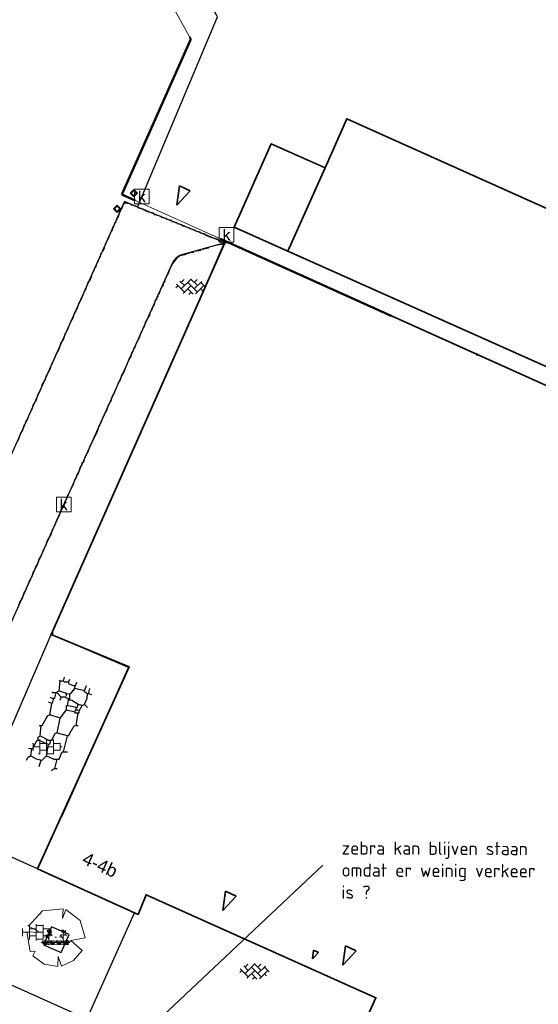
# Model space of a CAD drawing. Header units: metres. Extents: x 100797 to 101486, y 431104 to 431509.
# Tile 9 of 35: x 101032 to 101067, y 431235 to 431302. Entities that reach past the tile are written whole.
import ezdxf

# ---------------------------------------------------------------- set-up
doc = ezdxf.new("R2010")
doc.units = ezdxf.units.M
doc.linetypes.add('BORDER', pattern=[44.45, 12.7, -6.35, 12.7, -6.35, 0, -6.35])
doc.linetypes.add('DASHED', pattern=[19.05, 12.7, -6.35])
doc.layers.get('0').update_dxf_attribs({"linetype": 'CONTINUOUS'})
for name, color, linetype, lineweight in [('AR_ONDERZOEKSLOKATIE', 3, 'BORDER', 50), ('N-XX-AL-T18', 7, 'CONTINUOUS', 25), ('PERCELEN', 2, 'DASHED', 9)]:
    doc.layers.add(name, color=color, linetype=linetype, lineweight=lineweight)
doc.layers.add('BAR_BEBOUWING', color=7, linetype='CONTINUOUS', lineweight=35, true_color=0x707070)
for name, color, linetype, true_color in [('BAR_BGT_PUNTSYMBOLEN', 7, 'CONTINUOUS', 0x707070), ('BAR_BGT_SYMBOLEN', 7, 'CONTINUOUS', 0x707070), ('BAR_HUISNUMMERS EN STRAATNAMEN', 7, 'CONTINUOUS', 0x707070), ('BAR_TOPO', 7, 'CONTINUOUS', 0x707070), ('BAR_WEGEN', 7, 'CONTINUOUS', 0x707070), ('BOR_BOMEN (vaste grootte)', 7, 'CONTINUOUS', 0x707070), ('BOR_VERKEERSBORD', 7, 'CONTINUOUS', 0x707070)]:
    doc.layers.add(name, color=color, linetype=linetype, true_color=true_color)
doc.styles.add('NLCS-ISO', font='txt')
doc.styles.add('NLCS-ISO 1.8', font='txt', dxfattribs={"height": 1.8})

# ---------------------------------------------------------------- blocks, each defined once
blk = doc.blocks.new('boom_5', base_point=(101195.652, 431331.719))
at = {"color": 8, "lineweight": 0, "true_color": 0x707070}
for points in [[(101196.164, 431333.653), (101194.752, 431333.505), (101193.794, 431332.459)], [(101196.164, 431333.653), (101196.105, 431332.993), (101196.339, 431333.598)], [(101197.651, 431331.668), (101197.306, 431332.844), (101196.339, 431333.598)], [(101193.684, 431332.075), (101194.607, 431332.031), (101193.794, 431332.459)], [(101193.684, 431332.075), (101193.91, 431330.737)], [(101195.712, 431331.719), (101195.592, 431331.719), (101195.712, 431331.719)], [(101197.651, 431331.668), (101196.67, 431331.501), (101197.437, 431330.818)], [(101196.046, 431329.759), (101196.864, 431330.128), (101197.437, 431330.818)], [(101194.104, 431330.453), (101194.261, 431330.759), (101193.91, 431330.737)], [(101194.104, 431330.453), (101194.861, 431329.883), (101195.795, 431329.724)], [(101196.046, 431329.758), (101195.819, 431330.396), (101195.795, 431329.724)]]:
    blk.add_lwpolyline(points, dxfattribs=at)
blk = doc.blocks.new('verkeersbord_1', base_point=(101107.644, 431195.477))
at = {"true_color": 0x707070, "transparency": 33554687}
h = blk.add_hatch(color=8, dxfattribs=at)
h.paths.add_polyline_path([(101107.894, 431195.477), (101107.644, 431195.727), (101107.394, 431195.477), (101107.644, 431195.227)])
h.paths.add_polyline_path([(101107.465, 431195.477), (101107.644, 431195.655), (101107.822, 431195.477), (101107.644, 431195.298)], flags=0)
at = {"color": 8, "lineweight": 0, "true_color": 0x707070}
for points in [[(101107.894, 431195.477), (101107.644, 431195.727), (101107.394, 431195.477), (101107.644, 431195.227), (101107.894, 431195.477)], [(101107.822, 431195.477), (101107.644, 431195.655), (101107.465, 431195.477), (101107.644, 431195.298), (101107.822, 431195.477)]]:
    blk.add_lwpolyline(points, dxfattribs=at)
blk = doc.blocks.new('betonstraatstenen_1', base_point=(101286.795, 431176.56))
at = {"color": 8, "lineweight": 0, "true_color": 0x707070}
for points in [[(101286.135, 431176.34), (101286.795, 431177)], [(101286.765, 431177.03), (101287.235, 431176.56)], [(101285.776, 431176.421), (101285.915, 431176.56)], [(101285.815, 431176.66), (101286.355, 431176.12)], [(101286.048, 431176.867), (101286.355, 431176.56)], [(101286.135, 431176.78), (101286.33, 431176.976)], [(101286.269, 431176.034), (101286.795, 431176.56)], [(101286.575, 431176.78), (101287.235, 431176.12)], [(101286.575, 431176.34), (101286.944, 431175.971)], [(101287.015, 431176.78), (101287.211, 431176.976)], [(101287.015, 431176.34), (101287.525, 431176.85)], [(101287.109, 431175.993), (101287.675, 431176.56)], [(101287.455, 431176.78), (101287.776, 431176.459)], [(101287.455, 431176.34), (101287.601, 431176.194)], [(101286.642, 431175.967), (101286.795, 431176.12)]]:
    blk.add_lwpolyline(points, dxfattribs=at)
blk = doc.blocks.new('beplanting_1', base_point=(101316.768, 431360.678))
at = {"color": 8, "lineweight": 0, "true_color": 0x707070}
for points in [[(101316.244, 431360.343), (101316.247, 431360.729), (101316.053, 431361.01)], [(101316.121, 431360.911), (101316.163, 431361.035)], [(101316.221, 431361.216), (101316.134, 431361.214)], [(101316.245, 431361.178), (101316.141, 431361.332)], [(101316.182, 431361.271), (101316.189, 431361.312)], [(101316.25, 431360.732), (101316.243, 431361.377)], [(101316.246, 431361.119), (101316.426, 431361.295)], [(101316.248, 431360.929), (101316.462, 431361.061)], [(101316.336, 431361.207), (101316.319, 431361.276)], [(101316.355, 431360.995), (101316.499, 431360.933)], [(101316.369, 431361.24), (101316.442, 431361.23)], [(101316.399, 431361.022), (101316.397, 431361.156)], [(101317.216, 431360.35), (101317.218, 431360.736), (101317.025, 431361.017)], [(101317.092, 431360.919), (101317.134, 431361.043)], [(101317.192, 431361.223), (101317.105, 431361.221)], [(101317.217, 431361.185), (101317.113, 431361.339)], [(101317.153, 431361.278), (101317.161, 431361.32)], [(101317.222, 431360.739), (101317.214, 431361.384)], [(101317.217, 431361.126), (101317.397, 431361.302)], [(101317.22, 431360.936), (101317.434, 431361.068)], [(101317.307, 431361.214), (101317.291, 431361.283)], [(101317.327, 431361.002), (101317.471, 431360.94)], [(101317.341, 431361.247), (101317.414, 431361.238)], [(101317.371, 431361.029), (101317.368, 431361.163)], [(101316.001, 431360.341), (101315.726, 431360.524)], [(101316.001, 431360.341), (101315.796, 431360.612)], [(101316.001, 431360.341), (101315.92, 431360.641)], [(101315.937, 431360.341), (101317.6, 431360.353)], [(101316.15, 431360.869), (101315.991, 431360.849)], [(101316.001, 431360.341), (101316.063, 431360.648)], [(101316.001, 431360.341), (101316.18, 431360.605)], [(101316.001, 431360.341), (101316.271, 431360.54)], [(101316.493, 431360.345), (101316.219, 431360.528)], [(101316.493, 431360.345), (101316.288, 431360.616)], [(101316.493, 431360.345), (101316.412, 431360.644)], [(101316.493, 431360.345), (101316.556, 431360.652)], [(101316.493, 431360.345), (101316.672, 431360.608)], [(101316.493, 431360.345), (101316.763, 431360.544)], [(101316.949, 431360.348), (101316.674, 431360.531)], [(101316.949, 431360.348), (101316.743, 431360.619)], [(101316.949, 431360.348), (101316.867, 431360.648)], [(101316.949, 431360.348), (101317.011, 431360.655)], [(101316.949, 431360.348), (101317.128, 431360.612)], [(101316.949, 431360.348), (101317.218, 431360.547)], [(101317.121, 431360.876), (101316.962, 431360.856)], [(101317.457, 431360.352), (101317.182, 431360.535)], [(101317.457, 431360.352), (101317.252, 431360.623)], [(101317.457, 431360.352), (101317.375, 431360.651)], [(101317.457, 431360.352), (101317.519, 431360.659)], [(101317.457, 431360.352), (101317.636, 431360.616)], [(101317.457, 431360.352), (101317.726, 431360.551)]]:
    blk.add_lwpolyline(points, dxfattribs=at)
blk = doc.blocks.new('tegels_1', base_point=(101313.553, 431423.17))
at = {"color": 8, "lineweight": 0, "true_color": 0x707070}
for points in [[(101312.601, 431423.402), (101312.626, 431423.402)], [(101312.626, 431422.912), (101312.626, 431423.428)], [(101312.626, 431423.17), (101313.089, 431423.17)], [(101312.985, 431423.633), (101313.089, 431423.633)], [(101313.089, 431422.676), (101313.089, 431423.664)], [(101313.089, 431423.402), (101313.553, 431423.402)], [(101313.553, 431422.619), (101313.553, 431423.721)], [(101313.553, 431423.633), (101314.016, 431423.633)], [(101313.553, 431423.17), (101314.016, 431423.17)], [(101314.016, 431422.676), (101314.016, 431423.664)], [(101314.016, 431423.402), (101314.479, 431423.402)], [(101314.479, 431422.912), (101314.479, 431423.428)], [(101314.479, 431423.17), (101314.601, 431423.17)], [(101312.601, 431422.938), (101312.626, 431422.938)], [(101312.985, 431422.707), (101313.089, 431422.707)], [(101313.089, 431422.938), (101313.553, 431422.938)], [(101313.553, 431422.707), (101314.016, 431422.707)], [(101314.016, 431422.938), (101314.479, 431422.938)]]:
    blk.add_lwpolyline(points, dxfattribs=at)
blk = doc.blocks.new('kolk-symbool_1', base_point=(101288.593, 431172.129))
at = {"true_color": 0x707070, "transparency": 33554687}
h = blk.add_hatch(color=8, dxfattribs=at)
h.paths.add_polyline_path([(101288.624, 431172.081), (101288.846, 431172.296), (101288.718, 431172.296), (101288.486, 431172.06), (101288.555, 431172.013), (101288.747, 431171.716), (101288.868, 431171.716)])
h.paths.add_polyline_path([(101288.555, 431172.013), (101288.486, 431172.06), (101288.486, 431172.516), (101288.388, 431172.516), (101288.388, 431171.716), (101288.486, 431171.716), (101288.486, 431171.946)], flags=0)
at = {"color": 8, "lineweight": 0, "true_color": 0x707070}
blk.add_lwpolyline([(101288.092, 431172.617), (101289.092, 431172.617), (101289.092, 431171.617), (101288.092, 431171.617), (101288.092, 431172.617)], dxfattribs=at)
blk = doc.blocks.new('verkeersbord_2', base_point=(101289.838, 431190.765))
at = {"true_color": 0x707070, "transparency": 33554687}
h = blk.add_hatch(color=8, dxfattribs=at)
h.paths.add_polyline_path([(101290.088, 431190.765), (101289.838, 431191.015), (101289.588, 431190.765), (101289.838, 431190.515)])
h.paths.add_polyline_path([(101289.659, 431190.765), (101289.838, 431190.944), (101290.017, 431190.765), (101289.838, 431190.586)], flags=0)
at = {"color": 8, "lineweight": 0, "true_color": 0x707070}
for points in [[(101290.088, 431190.765), (101289.838, 431191.015), (101289.588, 431190.765), (101289.838, 431190.515), (101290.088, 431190.765)], [(101290.017, 431190.765), (101289.838, 431190.944), (101289.659, 431190.765), (101289.838, 431190.586), (101290.017, 431190.765)]]:
    blk.add_lwpolyline(points, dxfattribs=at)
blk = doc.blocks.new('FMEBLOCK9')
at = {"layer": 'PERCELEN', "flags": 128}
blk.add_lwpolyline([(35.613545, -1.32535), (16.930645, 17.685525), (-16.096435, 32.5585), (-27.919355, 5.838625), (-35.613545, -11.9665), (-35.496475, -14.2155), (-34.950455, -16.030625), (2.024575, -32.5585), (2.393495, -32.45255), (2.758505, -32.332625), (3.117535, -32.197425), (3.471505, -32.048575), (3.818575, -31.88445), (4.158515, -31.707325), (4.491555, -31.51655), (4.817465, -31.31245), (5.133485, -31.09535), (5.441455, -30.865575), (5.739535, -30.624425), (6.027495, -30.3706), (6.305565, -30.1054), (35.345595, -1.5886)], close=True, dxfattribs=at)

msp = doc.modelspace()

# ---------------------------------------------------------------- linework, layer by layer
at = {"color": 252, "linetype": 'Continuous'}
for points in [[(101039.109, 431289.305), (101039.18, 431289.377)], [(101039.18, 431289.377), (101039.252, 431289.662), (101039.394, 431289.734), (101039.752, 431289.662)], [(101040.252, 431289.448), (101039.752, 431289.591)], [(101040.609, 431289.305), (101040.252, 431289.377)], [(101038.823, 431288.591), (101038.823, 431288.734)], [(101038.894, 431288.734), (101039.037, 431289.162)], [(101039.037, 431289.162), (101039.109, 431289.234)], [(101040.751, 431289.162), (101040.751, 431289.234), (101040.609, 431289.234)], [(101040.823, 431289.162), (101040.966, 431289.162)], [(101041.323, 431289.02), (101040.966, 431289.091)], [(101041.323, 431288.948), (101041.466, 431288.948)], [(101041.537, 431288.877), (101041.466, 431288.948)], [(101041.823, 431288.805), (101041.537, 431288.877)], [(101042.18, 431288.663), (101041.823, 431288.734)], [(101038.466, 431287.805), (101038.537, 431287.948), (101038.537, 431288.091)], [(101038.609, 431288.091), (101038.68, 431288.377)], [(101038.68, 431288.377), (101038.752, 431288.448)], [(101038.752, 431288.52), (101038.823, 431288.591)], [(101042.537, 431288.52), (101042.18, 431288.591)], [(101042.894, 431288.377), (101042.537, 431288.448)], [(101043.251, 431288.234), (101042.894, 431288.305)], [(101043.251, 431288.163), (101043.394, 431288.163)], [(101043.466, 431288.091), (101043.394, 431288.163)], [(101043.751, 431288.02), (101043.466, 431288.091)], [(101043.823, 431287.948), (101043.751, 431288.02)], [(101038.252, 431287.305), (101038.395, 431287.734)], [(101038.395, 431287.734), (101038.466, 431287.805)], [(101044.108, 431287.877), (101043.823, 431287.948)], [(101044.18, 431287.805), (101044.108, 431287.877)], [(101044.465, 431287.734), (101044.18, 431287.805)], [(101044.823, 431287.591), (101044.465, 431287.663)], [(101044.965, 431287.448), (101044.965, 431287.52), (101044.823, 431287.52)], [(101045.037, 431287.448), (101045.18, 431287.448)], [(101045.68, 431287.234), (101045.18, 431287.377)], [(101037.895, 431286.52), (101037.966, 431286.663), (101038.037, 431286.948)], [(101038.037, 431286.948), (101038.109, 431287.02)], [(101038.109, 431287.091), (101038.18, 431287.163)], [(101038.18, 431287.234), (101038.252, 431287.305)], [(101044.037, 431282.234), (101046.037, 431286.877)], [(101044.608, 431286.591), (101045.037, 431286.663)], [(101045.037, 431286.663), (101045.108, 431286.734)], [(101045.108, 431286.734), (101045.608, 431286.877), (101046.037, 431286.948), (101046.037, 431287.02)], [(101046.18, 431287.02), (101046.037, 431287.02), (101045.68, 431287.163)], [(101092.247, 431259.093), (101092.119, 431259.122), (101079.248, 431272.235), (101052.601, 431284.22), (101052.543, 431284.249), (101046.388, 431286.995), (101046.18, 431287.02)], [(101037.537, 431285.734), (101037.627, 431286.002), (101037.68, 431286.02), (101037.752, 431286.306)], [(101037.752, 431286.306), (101037.823, 431286.377)], [(101037.823, 431286.448), (101037.895, 431286.52)], [(101042.537, 431285.448), (101042.537, 431285.52), (101042.958, 431286.034), (101043.037, 431286.091)], [(101043.037, 431286.091), (101043.108, 431286.163)], [(101043.108, 431286.163), (101043.537, 431286.234)], [(101043.608, 431286.306), (101043.751, 431286.306)], [(101043.823, 431286.377), (101044.037, 431286.377)], [(101044.037, 431286.448), (101044.537, 431286.52)], [(101037.252, 431285.091), (101037.341, 431285.359), (101037.395, 431285.377), (101037.466, 431285.663)], [(101037.466, 431285.663), (101037.537, 431285.734)], [(101042.251, 431284.806), (101042.323, 431284.949), (101042.466, 431285.377)], [(101042.466, 431285.377), (101042.537, 431285.448)], [(101036.966, 431284.449), (101037.037, 431284.591), (101037.18, 431285.02)], [(101037.18, 431285.02), (101037.252, 431285.091)], [(101042.109, 431284.591), (101042.18, 431284.663)], [(101042.18, 431284.734), (101042.251, 431284.806)], [(101036.68, 431283.806), (101036.895, 431284.377)], [(101036.895, 431284.377), (101036.966, 431284.449)], [(101041.823, 431283.949), (101041.894, 431284.02)], [(101041.894, 431284.02), (101041.966, 431284.163), (101041.966, 431284.306)], [(101042.037, 431284.306), (101042.109, 431284.591)], [(101036.323, 431283.02), (101036.395, 431283.163), (101036.466, 431283.306), (101036.609, 431283.734)], [(101036.609, 431283.734), (101036.68, 431283.806)], [(101041.537, 431283.306), (101041.609, 431283.377)], [(101041.609, 431283.377), (101041.609, 431283.52)], [(101041.68, 431283.52), (101041.823, 431283.949)], [(101036.109, 431282.52), (101036.252, 431282.949)], [(101036.252, 431282.949), (101036.323, 431283.02)], [(101041.18, 431282.449), (101041.269, 431282.717), (101041.323, 431282.734), (101041.466, 431283.163)], [(101041.466, 431283.163), (101041.537, 431283.234)], [(101035.823, 431281.877), (101035.966, 431282.306)], [(101035.966, 431282.306), (101036.038, 431282.377)], [(101036.038, 431282.449), (101036.109, 431282.52)], [(101040.751, 431281.592), (101041.037, 431282.092)], [(101041.037, 431282.092), (101041.109, 431282.377)], [(101041.109, 431282.377), (101041.18, 431282.449)], [(101035.038, 431248.023), (101035.109, 431248.094), (101037.266, 431252.944), (101039.609, 431258.165), (101034.466, 431260.379), (101034.466, 431260.665), (101037.202, 431266.8), (101043.894, 431281.949)], [(101035.466, 431281.092), (101035.609, 431281.52)], [(101035.609, 431281.52), (101035.68, 431281.592)], [(101035.68, 431281.663), (101035.823, 431281.877)], [(101040.537, 431281.02), (101040.626, 431281.288), (101040.68, 431281.306), (101040.751, 431281.592)], [(101035.18, 431280.449), (101035.323, 431280.877)], [(101035.323, 431280.877), (101035.395, 431280.949)], [(101035.395, 431281.02), (101035.466, 431281.092)], [(101040.323, 431280.52), (101040.466, 431280.949)], [(101040.466, 431280.949), (101040.537, 431281.02)], [(101034.823, 431279.663), (101034.895, 431279.806), (101035.038, 431280.235)], [(101035.038, 431280.235), (101035.109, 431280.306)], [(101035.109, 431280.377), (101035.18, 431280.449)], [(101040.037, 431279.877), (101040.109, 431280.163)], [(101040.109, 431280.163), (101040.18, 431280.235)], [(101040.18, 431280.306), (101040.252, 431280.377)], [(101040.252, 431280.449), (101040.323, 431280.52)], [(101034.538, 431279.02), (101034.681, 431279.449)], [(101034.681, 431279.449), (101034.752, 431279.52)], [(101034.752, 431279.592), (101034.823, 431279.663)], [(101039.752, 431279.235), (101039.823, 431279.52)], [(101039.823, 431279.52), (101039.966, 431279.735)], [(101039.966, 431279.735), (101039.966, 431279.877)], [(101034.181, 431278.235), (101034.252, 431278.378), (101034.395, 431278.806)], [(101034.395, 431278.806), (101034.466, 431278.878)], [(101034.466, 431278.949), (101034.538, 431279.02)], [(101039.252, 431278.163), (101039.698, 431279.217), (101039.752, 431279.235)], [(101033.966, 431277.735), (101034.038, 431278.02)], [(101034.038, 431278.02), (101034.109, 431278.092)], [(101034.109, 431278.163), (101034.181, 431278.235)], [(101039.037, 431277.663), (101039.18, 431278.092)], [(101039.18, 431278.092), (101039.252, 431278.163)], [(101033.681, 431277.092), (101033.752, 431277.378)], [(101033.752, 431277.378), (101033.966, 431277.735)], [(101038.609, 431276.735), (101038.966, 431277.592), (101039.037, 431277.663)], [(101033.323, 431276.306), (101033.466, 431276.735)], [(101033.466, 431276.735), (101033.681, 431277.092)], [(101038.395, 431276.235), (101038.537, 431276.663)], [(101038.537, 431276.663), (101038.609, 431276.735)], [(101033.038, 431275.664), (101033.181, 431276.092)], [(101033.181, 431276.092), (101033.252, 431276.163)], [(101033.252, 431276.235), (101033.323, 431276.306)], [(101038.109, 431275.592), (101038.252, 431276.021)], [(101038.252, 431276.021), (101038.323, 431276.092)], [(101038.323, 431276.163), (101038.395, 431276.235)], [(101032.752, 431275.021), (101032.895, 431275.449)], [(101032.895, 431275.449), (101032.966, 431275.521)], [(101032.966, 431275.592), (101033.038, 431275.664)], [(101037.895, 431275.235), (101037.966, 431275.306)], [(101037.966, 431275.378), (101038.109, 431275.592)], [(101032.395, 431274.235), (101032.538, 431274.664)], [(101032.538, 431274.664), (101032.609, 431274.735)], [(101032.609, 431274.806), (101032.752, 431275.021)], [(101037.609, 431274.592), (101037.68, 431274.664)], [(101037.68, 431274.735), (101037.752, 431274.806)], [(101037.752, 431274.806), (101037.895, 431275.235)], [(101032.109, 431273.592), (101032.324, 431274.164)], [(101032.324, 431274.164), (101032.395, 431274.235)], [(101037.109, 431273.378), (101037.109, 431273.449), (101037.466, 431274.164)], [(101037.466, 431274.164), (101037.609, 431274.592)], [(101036.823, 431272.735), (101037.037, 431273.307)], [(101037.037, 431273.307), (101037.109, 431273.378)], [(101036.752, 431272.664), (101036.823, 431272.735)], [(101036.323, 431271.735), (101036.466, 431271.95)], [(101036.466, 431271.95), (101036.466, 431272.092)], [(101036.538, 431272.092), (101036.68, 431272.521)], [(101036.68, 431272.521), (101036.752, 431272.592)], [(101036.038, 431271.021), (101036.127, 431271.289), (101036.18, 431271.307), (101036.323, 431271.735)], [(101035.466, 431269.735), (101035.466, 431269.807), (101035.895, 431270.664), (101035.966, 431270.95)], [(101035.966, 431270.95), (101036.038, 431271.021)], [(101035.18, 431269.093), (101035.323, 431269.521)], [(101035.323, 431269.521), (101035.395, 431269.593)], [(101035.395, 431269.664), (101035.466, 431269.735)], [(101034.895, 431268.45), (101035.038, 431268.878)], [(101035.038, 431268.878), (101035.109, 431268.95)], [(101035.109, 431269.021), (101035.18, 431269.093)], [(101034.609, 431267.807), (101034.752, 431268.236)], [(101034.752, 431268.236), (101034.823, 431268.307)], [(101034.823, 431268.378), (101034.895, 431268.45)], [(101034.323, 431267.164), (101034.466, 431267.593)], [(101034.466, 431267.593), (101034.538, 431267.664)], [(101034.538, 431267.736), (101034.609, 431267.807)], [(101033.966, 431266.379), (101034.109, 431266.807)], [(101034.109, 431266.807), (101034.323, 431267.164)], [(101033.681, 431265.736), (101033.823, 431266.164)], [(101033.823, 431266.164), (101033.895, 431266.236)], [(101033.895, 431266.307), (101033.966, 431266.379)], [(101033.252, 431264.807), (101033.341, 431265.075), (101033.395, 431265.093), (101033.538, 431265.521)], [(101033.538, 431265.521), (101033.681, 431265.736)], [(101033.038, 431264.307), (101033.181, 431264.736)], [(101033.181, 431264.736), (101033.252, 431264.807)], [(101032.752, 431263.664), (101032.895, 431264.093)], [(101032.895, 431264.093), (101032.966, 431264.164)], [(101032.966, 431264.236), (101033.038, 431264.307)], [(101032.395, 431262.879), (101032.538, 431263.307)], [(101032.538, 431263.307), (101032.609, 431263.379)], [(101032.609, 431263.45), (101032.681, 431263.522)], [(101032.681, 431263.593), (101032.752, 431263.664)], [(101032.109, 431262.236), (101032.252, 431262.665)], [(101032.252, 431262.665), (101032.324, 431262.736)], [(101032.324, 431262.807), (101032.395, 431262.879)], [(101034.752, 431256.451), (101034.752, 431256.522), (101034.895, 431256.594), (101034.966, 431257.236), (101034.895, 431257.308)], [(101035.18, 431257.236), (101035.252, 431257.522)], [(101035.966, 431256.879), (101035.888, 431256.925), (101035.566, 431257.036), (101035.538, 431257.165), (101035.609, 431257.379)], [(101034.895, 431256.594), (101035.377, 431256.433), (101035.395, 431256.379), (101035.675, 431256.407), (101035.966, 431256.736), (101035.966, 431256.879), (101036.109, 431257.165)], [(101035.538, 431257.165), (101035.252, 431257.165), (101035.18, 431257.236), (101034.966, 431257.236)], [(101037.109, 431256.308), (101036.895, 431256.379), (101036.823, 431256.379), (101036.609, 431256.522), (101036.609, 431256.594), (101035.966, 431256.736)], [(101036.609, 431256.594), (101036.752, 431256.951)], [(101036.895, 431256.379), (101036.966, 431256.736)], [(101033.538, 431254.237), (101033.752, 431254.237), (101034.123, 431254.922), (101034.252, 431254.951), (101034.395, 431255.736), (101034.466, 431255.808), (101034.538, 431256.094)], [(101033.609, 431253.522), (101034.181, 431253.237), (101034.395, 431253.237), (101034.623, 431253.708), (101034.752, 431253.737), (101034.966, 431254.737), (101035.395, 431255.308), (101035.395, 431255.594), (101035.466, 431255.594), (101035.538, 431255.951), (101035.538, 431256.022)], [(101034.252, 431256.165), (101034.395, 431256.094), (101034.609, 431256.094), (101034.681, 431256.451)], [(101035.609, 431256.022), (101035.341, 431256.111), (101035.323, 431256.165), (101035.038, 431256.165), (101034.752, 431256.451), (101034.466, 431256.451), (101034.395, 431256.522)], [(101034.966, 431255.951), (101035.038, 431256.165)], [(101035.395, 431256.236), (101035.395, 431256.379)], [(101035.395, 431255.308), (101035.966, 431255.165), (101035.966, 431255.094), (101036.252, 431255.094), (101036.252, 431255.237), (101036.466, 431255.594), (101036.609, 431255.665), (101036.627, 431255.719), (101036.796, 431256.099), (101036.823, 431256.379)], [(101036.466, 431255.594), (101036.18, 431255.665), (101035.745, 431255.929), (101035.609, 431255.951), (101035.538, 431255.951)], [(101035.609, 431255.951), (101035.609, 431256.022), (101035.609, 431256.379)], [(101034.395, 431255.736), (101034.181, 431255.808)], [(101035.466, 431255.594), (101035.759, 431255.537), (101036.109, 431255.451), (101036.18, 431255.665)], [(101035.966, 431255.237), (101036.038, 431255.308), (101036.18, 431255.308)], [(101036.038, 431255.308), (101036.038, 431255.451)], [(101036.823, 431255.451), (101036.609, 431255.665)], [(101034.966, 431254.737), (101034.252, 431254.951)], [(101036.038, 431254.237), (101036.18, 431255.094)], [(101032.824, 431252.665), (101033.101, 431252.699), (101033.395, 431253.237), (101033.466, 431253.237), (101033.466, 431253.451), (101033.609, 431253.522), (101033.681, 431254.237)], [(101034.752, 431253.737), (101035.538, 431253.522), (101035.709, 431253.865), (101035.723, 431253.894), (101035.909, 431254.208), (101036.038, 431254.237), (101036.18, 431254.237)], [(101032.966, 431252.165), (101033.331, 431251.965), (101033.752, 431251.88), (101034.038, 431252.165), (101034.181, 431252.951), (101034.291, 431253.033), (101034.323, 431253.237)], [(101034.181, 431252.951), (101033.466, 431253.237)], [(101034.038, 431252.165), (101034.538, 431251.951), (101034.895, 431251.951), (101034.909, 431252.015), (101035.109, 431252.451), (101035.18, 431252.451), (101035.466, 431253.522)], [(101032.681, 431251.88), (101032.781, 431252.08), (101032.902, 431252.151), (101032.966, 431252.165), (101033.038, 431252.665)], [(101034.395, 431251.165), (101034.452, 431251.244), (101034.609, 431251.308), (101034.752, 431251.951)], [(101035.18, 431252.451), (101035.466, 431252.451)], [(101033.538, 431251.451), (101033.681, 431251.88)], [(101034.609, 431251.308), (101034.752, 431251.308)]]:
    msp.add_lwpolyline(points, dxfattribs=at)
at = {"layer": 'AR_ONDERZOEKSLOKATIE', "color": 10, "flags": 128}
msp.add_lwpolyline([(101057.295, 431329.77), (101034.679, 431317.44), (101043.828, 431300.839), (101039.147, 431290.299), (101046.185, 431287.13), (101079.212, 431272.257), (101097.895, 431253.246), (101114.44, 431269.455), (101133.958, 431288.666), (101139.528, 431308.091), (101140.349, 431310.558), (101141.284, 431312.203), (101169.207, 431338.229), (101165.898, 431342.249), (101164.745, 431344.231), (101162.442, 431347.649), (101160.273, 431352.228), (101158.197, 431356.243), (101157.44, 431357.356), (101154.047, 431361.346), (101151.425, 431363.556), (101148.561, 431365.359), (101147.369, 431365.519), (101145.845, 431365.52), (101143.275, 431366.946), (101141.279, 431368.217), (101139.12, 431370.061), (101136.213, 431373.296), (101134.237, 431374.944), (101124.147, 431383.803), (101083.466, 431344.039), (101058.639, 431330.503)], dxfattribs=at)
at = {"layer": 'BAR_BEBOUWING'}
for p, q in [((101043.066, 431290.894), (101042.883, 431289.582)), ((101043.785, 431290.552), (101043.066, 431290.894)), ((101043.785, 431290.552), (101042.883, 431289.582)), ((101046.177, 431242.976), (101045.994, 431241.663)), ((101046.897, 431242.634), (101045.994, 431241.663)), ((101046.897, 431242.634), (101046.177, 431242.976)), ((101054.33, 431239.272), (101054.146, 431237.959)), ((101055.049, 431238.93), (101054.33, 431239.272)), ((101052.165, 431238.976), (101052.091, 431238.39)), ((101052.488, 431238.828), (101052.091, 431238.39)), ((101052.488, 431238.828), (101052.165, 431238.976)), ((101055.049, 431238.93), (101054.146, 431237.959))]:
    msp.add_line(p, q, dxfattribs=at)
at = {"layer": 'BAR_BEBOUWING', "ltscale": 10, "flags": 128}
for points in [[(101050.413, 431286.452), (101080.056, 431273.212), (101088.158, 431265.063), (101095.024, 431271.891), (101085.789, 431281.345), (101054.428, 431295.437), (101052.936, 431292.099)], [(101052.936, 431292.099), (101049.284, 431293.731), (101046.761, 431288.084), (101050.413, 431286.452)], [(101050.413, 431286.452), (101052.936, 431292.099)], [(101034.362, 431260.41), (101046.137, 431287.022)], [(101046.137, 431287.022), (101046.185, 431287.13), (101079.212, 431272.257), (101090.382, 431260.891), (101092.197, 431259.044)], [(101033.416, 431244.496), (101039.638, 431258.218), (101034.362, 431260.41)], [(101040.011, 431241.514), (101033.416, 431244.496)], [(101055.925, 431234.457), (101055.827, 431234.498), (101056.394, 431235.739), (101040.801, 431242.742), (101040.26, 431241.401), (101040.011, 431241.514)]]:
    msp.add_lwpolyline(points, dxfattribs=at)
at = {"layer": 'BAR_TOPO', "ltscale": 0.01, "flags": 128}
for points in [[(101040.208, 431289.439), (101045.634, 431302.356), (101036.924, 431317.599), (101080.933, 431341.564), (101083.466, 431344.039), (101088.098, 431348.567)], [(101050.413, 431286.452), (101080.056, 431273.212), (101088.158, 431265.063), (101095.024, 431271.891), (101085.789, 431281.345), (101054.428, 431295.437), (101052.936, 431292.099)], [(101052.936, 431292.099), (101049.284, 431293.731), (101046.761, 431288.084), (101050.413, 431286.452)], [(101050.413, 431286.452), (101052.936, 431292.099)], [(101040.208, 431289.439), (101039.33, 431289.821), (101030.189, 431269.418)], [(101046.137, 431287.022), (101045.825, 431287.159), (101040.208, 431289.439)], [(101034.362, 431260.41), (101046.137, 431287.022)], [(101046.137, 431287.022), (101046.185, 431287.13), (101079.212, 431272.257), (101090.382, 431260.891), (101092.197, 431259.044)], [(101028.455, 431246.74), (101034.362, 431260.41)], [(101033.416, 431244.496), (101039.638, 431258.218), (101034.362, 431260.41)], [(101028.455, 431246.74), (101026.668, 431242.605), (101026.785, 431240.356), (101027.331, 431238.541), (101036.773, 431234.315)], [(101033.416, 431244.496), (101028.455, 431246.74)], [(101040.011, 431241.514), (101033.416, 431244.496)], [(101055.925, 431234.457), (101055.827, 431234.498), (101056.394, 431235.739), (101040.801, 431242.742), (101040.26, 431241.401), (101040.011, 431241.514)], [(101036.773, 431234.315), (101036.966, 431234.745), (101040.011, 431241.514)]]:
    msp.add_lwpolyline(points, dxfattribs=at)
msp.add_lwpolyline([(101046.137, 431287.022), (101043.126, 431286.173, 0.182655), (101042.563, 431285.604), (101035.204, 431269.252), (101030.511, 431258.768), (101024.556, 431245.499), (101024.086, 431244.356, 0.399957), (101027.154, 431236.45), (101029.264, 431235.486), (101035.933, 431232.477)], format="xyb", dxfattribs=at)
msp.add_lwpolyline([(101034.374, 431240.567), (101033.837, 431239.343), (101035.024, 431238.806), (101035.581, 431240.037)], close=True, dxfattribs=at)
at = {"layer": 'BAR_WEGEN', "ltscale": 0.01, "flags": 128}
for points in [[(101040.208, 431289.439), (101039.33, 431289.821), (101030.189, 431269.418)], [(101046.137, 431287.022), (101045.825, 431287.159), (101040.208, 431289.439)], [(101028.455, 431246.74), (101034.362, 431260.41)], [(101028.455, 431246.74), (101026.668, 431242.605), (101026.785, 431240.356), (101027.331, 431238.541), (101036.773, 431234.315)], [(101033.416, 431244.496), (101028.455, 431246.74)], [(101036.773, 431234.315), (101036.966, 431234.745), (101040.011, 431241.514)]]:
    msp.add_lwpolyline(points, dxfattribs=at)
msp.add_lwpolyline([(101034.374, 431240.567), (101033.837, 431239.343), (101035.024, 431238.806), (101035.581, 431240.037)], close=True, dxfattribs=at)
at = {"layer": 'N-XX-AL-T18'}
msp.add_line((101037.474, 431230.337), (101052.792, 431244.741), dxfattribs=at)
at = {"layer": 'PERCELEN', "flags": 128}
msp.add_lwpolyline([(101057.295, 431329.77), (101034.679, 431317.44), (101043.828, 431300.839), (101039.147, 431290.299), (101046.185, 431287.13), (101079.212, 431272.257), (101097.895, 431253.246), (101114.44, 431269.455), (101133.958, 431288.666), (101139.528, 431308.091), (101140.349, 431310.558), (101141.284, 431312.203), (101169.207, 431338.229), (101165.898, 431342.249), (101164.745, 431344.231), (101162.442, 431347.649), (101160.273, 431352.228), (101158.197, 431356.243), (101157.44, 431357.356), (101154.047, 431361.346), (101151.425, 431363.556), (101148.561, 431365.359), (101147.369, 431365.519), (101145.845, 431365.52), (101143.275, 431366.946), (101141.279, 431368.217), (101139.12, 431370.061), (101136.213, 431373.296), (101134.237, 431374.944), (101124.147, 431383.803), (101083.466, 431344.039), (101058.639, 431330.503)], dxfattribs=at)

# ---------------------------------------------------------------- block references
at = {"layer": 'BAR_BGT_PUNTSYMBOLEN'}
for name, p in [('verkeersbord_2', (101039.963, 431290.377)), ('kolk-symbool_1', (101040.513, 431290.166)), ('kolk-symbool_1', (101046.256, 431287.576)), ('kolk-symbool_1', (101035.204, 431269.252))]:
    msp.add_blockref(name, p, dxfattribs=at)
at = {"layer": 'BAR_BGT_SYMBOLEN'}
for name, p in [('betonstraatstenen_1', (101043.842, 431284.105)), ('tegels_1', (101034.046, 431252.783)), ('tegels_1', (101033.34, 431240.191)), ('beplanting_1', (101034.709, 431239.684)), ('betonstraatstenen_1', (101048.168, 431237.602))]:
    msp.add_blockref(name, p, dxfattribs=at)
at = {"layer": 'BOR_BOMEN (vaste grootte)'}
msp.add_blockref('boom_5', (101034.662, 431239.859), dxfattribs=at)
at = {"layer": 'BOR_VERKEERSBORD'}
msp.add_blockref('verkeersbord_1', (101038.824, 431289.327), dxfattribs=at)
at = {"layer": 'PERCELEN'}
msp.add_blockref('FMEBLOCK9', (101062.281, 431254.571), dxfattribs=at)

# ---------------------------------------------------------------- texts
at = {"layer": 'BAR_HUISNUMMERS EN STRAATNAMEN', "insert": (101037.667, 431244.769), "char_height": 0.87, "attachment_point": 5, "rotation": 335.6, "style": 'NLCS-ISO'}
msp.add_mtext('{{\\fArial|b0|i0;4-4b}}', dxfattribs=at)
at = {"layer": 'N-XX-AL-T18', "insert": (101054.064, 431246.371), "char_height": 0.9, "attachment_point": 1, "rotation": 359.76507, "style": 'NLCS-ISO 1.8'}
msp.add_mtext_dynamic_manual_height_columns('zebra kan blijven staan\\Pomdat er weinig verkeer is ?', width=13.73405, gutter_width=4.5, heights=[0], dxfattribs=at)

doc.saveas('drawing.dxf')
